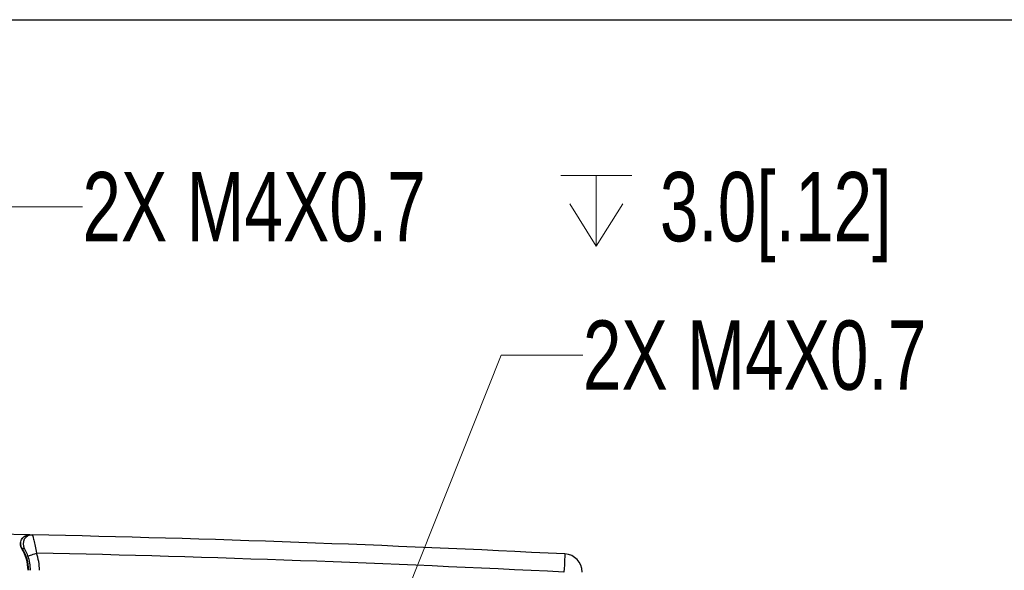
# Model space of a CAD drawing. Header units: millimetres. Extents: x 10 to 272, y 7 to 208.
# Tile 22 of 33: x 90 to 117, y 193 to 208. Entities that reach past the tile are written whole.
import ezdxf

# ---------------------------------------------------------------- set-up
doc = ezdxf.new("R2010")
doc.units = ezdxf.units.MM
doc.styles.add('SLDTEXTSTYLE3', font='TXT', dxfattribs={"width": 0.75})
doc.dimstyles.new('SLDDIMSTYLE3', dxfattribs={"dimtxt": 1.905, "dimasz": 3, "dimexe": 0, "dimexo": 0.0625, "dimgap": 0.47625, "dimtad": 0, "dimtih": 1, "dimtoh": 1, "dimdec": 1, "dimlfac": 2, "dimrnd": 1e-09, "dimzin": 12, "dimdsep": 46, "dimtxsty": 'SLDTEXTSTYLE3', "dimsah": 1, "dimcen": 0, "dimadec": 0, "dimazin": 3, "dimtfac": 1, "dimtdec": 1, "dimtofl": 0, "dimtmove": 0, "dimatfit": 3, "dimfxl": 1, "dimfrac": 2, "dimtolj": 1, "dimtzin": 12, "dimarcsym": 0})

# ---------------------------------------------------------------- blocks, each defined once
blk = doc.blocks.new('SW_SYMBOL_HOLE_DEPTH')
at = {"color": 0, "linetype": 'Continuous', "lineweight": 18}
for p, q in [((0, 875), (800, 875)), ((400, 875), (400, 75)), ((100, 555), (400, 75)), ((700, 555), (400, 75))]:
    blk.add_line(p, q, dxfattribs=at)
blk = doc.blocks.new('_D_12')
at = {"color": 7, "linetype": 'Continuous', "lineweight": 18}
for p, q in [((84.348, 188.536), (89.435, 202.545)), ((89.435, 202.545), (91.812, 202.545))]:
    blk.add_line(p, q, dxfattribs=at)
blk.add_solid([(84.348, 188.536), (85.842, 191.185), (84.902, 191.526)], dxfattribs=at)
at = {"color": 7, "linetype": 'Continuous', "lineweight": 18, "xscale": 0.0024333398, "yscale": 0.0024333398, "zscale": 0.0024333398}
blk.add_blockref('SW_SYMBOL_HOLE_DEPTH', (104.983, 201.282), dxfattribs=at)
at = {"color": 7, "linetype": 'Continuous', "lineweight": 18, "char_height": 1.905, "attachment_point": 1, "style": 'SLDTEXTSTYLE3'}
for s, insert in [('2X M4X0.7', (91.812, 203.503)), ('3.0[.12]', (107.705, 203.503))]:
    blk.add_mtext(s, dxfattribs=dict(at, insert=insert))
blk = doc.blocks.new('_D_13')
at = {"color": 7, "linetype": 'Continuous', "lineweight": 18}
for p, q in [((99.372, 188.527), (103.341, 198.462)), ((103.341, 198.462), (105.587, 198.462))]:
    blk.add_line(p, q, dxfattribs=at)
blk.add_solid([(99.372, 188.527), (100.95, 191.127), (100.021, 191.498)], dxfattribs=at)
at = {"color": 7, "linetype": 'Continuous', "lineweight": 18, "xscale": 0.0024333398, "yscale": 0.0024333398, "zscale": 0.0024333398}
blk.add_blockref('SW_SYMBOL_HOLE_DEPTH', (118.758, 197.2), dxfattribs=at)
at = {"color": 7, "linetype": 'Continuous', "lineweight": 18, "char_height": 1.905, "attachment_point": 1, "style": 'SLDTEXTSTYLE3'}
for s, insert in [('2X M4X0.7', (105.587, 199.42)), ('4.5[.18]', (121.48, 199.42))]:
    blk.add_mtext(s, dxfattribs=dict(at, insert=insert))

msp = doc.modelspace()

# ---------------------------------------------------------------- linework, layer by layer
at = {"color": 7, "linetype": 'Continuous', "lineweight": 25}
for p, q in [((10.088, 207.692), (270.088, 207.692)), ((90.364, 193.527), (89.085, 193.552)), ((90.364, 193.527), (90.435, 193.526)), ((90.153, 193.145), (90.146, 193.145))]:
    msp.add_line(p, q, dxfattribs=at)
at = {"color": 7, "linetype": 'Continuous', "lineweight": 25, "flags": 128}
for points in [[(90.315, 192.941), (90.32, 192.943), (90.334, 192.948), (90.356, 192.955), (90.386, 192.965), (90.421, 192.978), (90.462, 192.992), (90.506, 193.007), (90.551, 193.023)], [(105.092, 192.999), (105.091, 192.989), (105.09, 192.961), (105.087, 192.915), (105.084, 192.853), (105.08, 192.777), (105.076, 192.691), (105.071, 192.597), (105.066, 192.5)]]:
    msp.add_lwpolyline(points, dxfattribs=at)
at = {"color": 7, "linetype": 'Continuous', "lineweight": 25}
for centre, radius, start, end in [((90.43, 193.276), 0.25, 88.7926, 210.3443), ((79.816, -306.112), 499.75, 87.10098, 88.78244), ((89.191, 192.55), 1.125, 0, 31.9135), ((90.827, 182.946), 10.222, 93.4381, 93.7824), ((89.191, 192.55), 1.19, 0, 19.1645), ((79.816, -306.112), 499.25, 87.10098, 88.76791), ((89.191, 192.55), 1.44, 0, 19.1645), ((105.066, 192.5), 0.5, 0, 87.101)]:
    msp.add_arc(centre, radius, start, end, dxfattribs=at)
for points, knots in [([(90.146, 193.145), (90.123, 193.183), (90.11, 193.227), (90.107, 193.315), (90.118, 193.36), (90.161, 193.437), (90.193, 193.47), (90.27, 193.515), (90.314, 193.527), (90.358, 193.527)], [0, 0, 0, 0, 0.25, 0.25, 0.5, 0.5, 0.75, 0.75, 1, 1, 1, 1]), ([(90.153, 193.145), (90.127, 193.187), (90.115, 193.232), (90.113, 193.317), (90.122, 193.357), (90.158, 193.429), (90.184, 193.46), (90.238, 193.497), (90.258, 193.507), (90.305, 193.523), (90.332, 193.527), (90.358, 193.527)], [0, 0, 0, 0, 0.25, 0.25, 0.5, 0.5, 0.75, 0.75, 0.875, 0.875, 1, 1, 1, 1]), ([(90.364, 193.527), (90.383, 193.527), (90.402, 193.526), (90.421, 193.526), (90.426, 193.526), (90.43, 193.526), (90.435, 193.526)], [0, 0, 0, 0, 0.005502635, 0.005502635, 0.005502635, 0.00693228, 0.00693228, 0.00693228, 0.00693228]), ([(90.435, 193.526), (90.436, 193.526), (90.441, 193.512), (90.456, 193.461), (90.467, 193.423), (90.49, 193.33), (90.503, 193.274), (90.528, 193.154), (90.541, 193.089), (90.551, 193.023)], [0, 0, 0, 0, 0.25, 0.25, 0.5, 0.5, 0.75, 0.75, 1, 1, 1, 1]), ([(90.153, 193.145), (90.206, 193.062), (90.249, 192.97), (90.309, 192.767), (90.325, 192.66), (90.325, 192.55)], [0, 0, 0, 0, 0.5, 0.5, 1, 1, 1, 1]), ([(90.315, 192.941), (90.294, 193.001), (90.269, 193.055), (90.229, 193.129), (90.216, 193.149), (90.214, 193.149)], [0, 0, 0, 0, 0.5, 0.5, 1, 1, 1, 1])]:
    msp.add_open_spline(points, degree=3, knots=knots, dxfattribs=at)
msp.add_open_spline([(90.358, 193.527), (90.36, 193.527), (90.362, 193.527), (90.364, 193.527)], degree=3, dxfattribs=at)

# ---------------------------------------------------------------- dimensions: what is measured, and where the dimension line sits
at = {"color": 7, "linetype": 'Continuous', "lineweight": 18}
for p1, p2, text, picture, middle in [((83.785, 186.985), (84.348, 188.536), '2X M4X0.7 {\\fGDT;x}3.0[.12]', '_D_12', (104.169, 202.545)), ((98.76, 186.994), (99.372, 188.527), '2X M4X0.7 {\\fGDT;x}4.5[.18]', '_D_13', (117.944, 198.462))]:
    dim = msp.add_diameter_dim_2p(p1=p1, p2=p2, text=text, dimstyle='SLDDIMSTYLE3', override={"dimpost": '<>'}, dxfattribs=at)
    dim.commit()
    dim.dimension.update_dxf_attribs({"geometry": picture, "text_midpoint": middle, "dimtype": 163})

doc.saveas('drawing.dxf')
